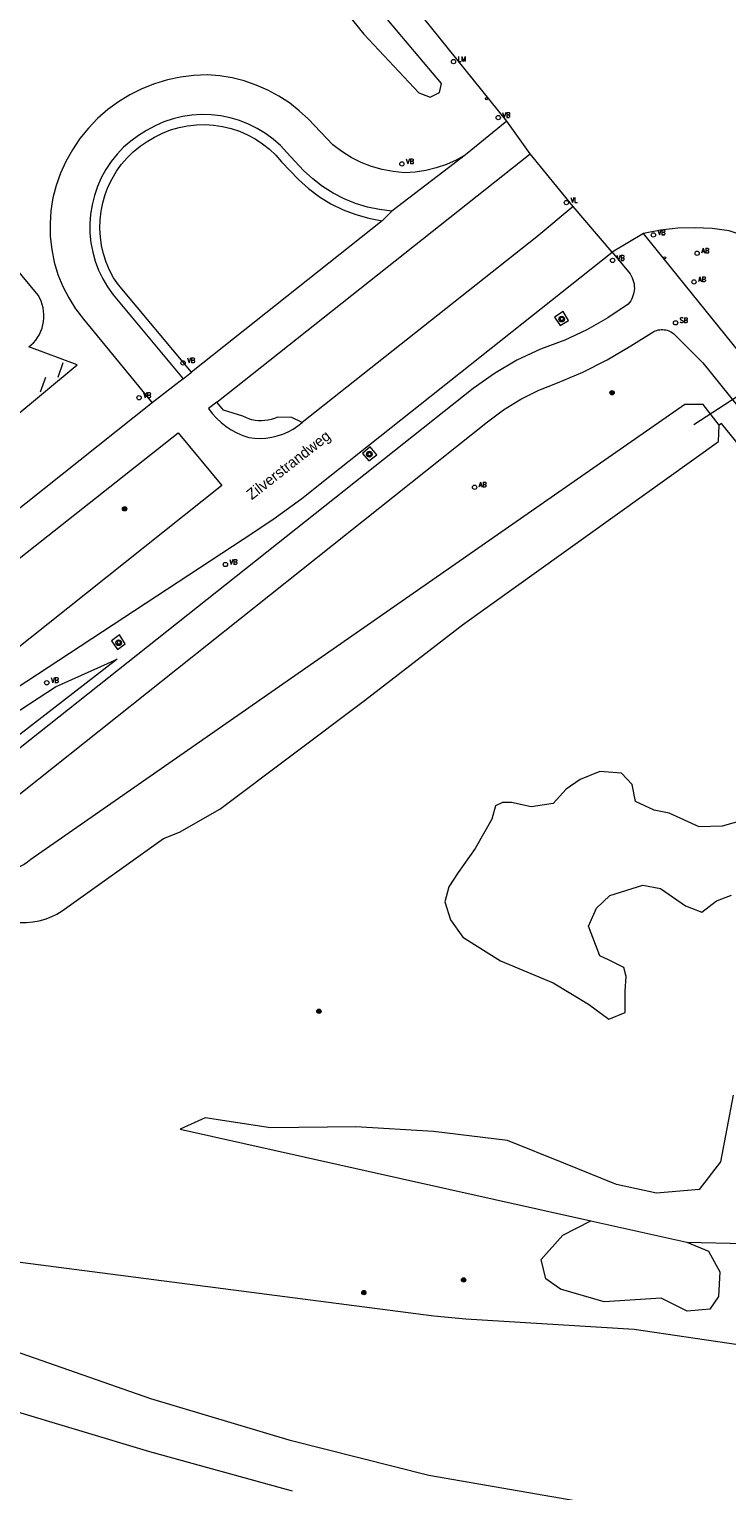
# Model space of a CAD drawing. Header units: metres. Extents: x 138165 to 154469, y 480134 to 494189.
# Tile 6 of 256: x 139031 to 139112, y 482416 to 482586. Entities that reach past the tile are written whole.
import ezdxf

# ---------------------------------------------------------------- set-up
doc = ezdxf.new("R2010")
doc.units = ezdxf.units.M
doc.header["$LTSCALE"] = 0.001
doc.header["$MEASUREMENT"] = 0
for name, color, linetype, lineweight in [('TOP-L-duiker', 7, 'Continuous', 0), ('TOP-L-topo objecten punt', 7, 'Continuous', 0), ('TOP-L-topo objecten vlak', 7, 'Continuous', 0), ('TOP-L-verharding vangrail', 7, 'Continuous', 0), ('TOP-T-topo huisnummering naamgeving', 7, 'Continuous', 0)]:
    doc.layers.add(name, color=color, linetype=linetype, lineweight=lineweight)
doc.styles.add('Style-INTL_ISO', font='INTL_ISO.shx')
doc.styles.add('Style-STANDARD', font='STANDARD.shx')

# ---------------------------------------------------------------- blocks, each defined once
blk = doc.blocks.new('24')
at = {"layer": 'TOP-L-topo objecten punt', "color": 7, "linetype": 'Continuous', "lineweight": 0}
for radius in [0.025, 0.0182, 0.0115, 0.005]:
    blk.add_circle((0, 0), radius, dxfattribs=at)
blk = doc.blocks.new('39')
at = {"layer": 'TOP-L-topo objecten punt', "color": 7, "linetype": 'Continuous', "lineweight": 0}
for p, q in [((0.0175, 0.0175), (-0.0175, 0.0175)), ((-0.0175, 0.0175), (-0.0175, -0.0175)), ((0.0175, 0.0175), (0.0175, -0.0175)), ((0.0175, -0.0175), (-0.0175, -0.0175))]:
    blk.add_line(p, q, dxfattribs=at)
blk.add_circle((0, 0), 0.0332, dxfattribs=at)
blk = doc.blocks.new('15')
at = {"layer": 'TOP-L-topo objecten punt', "color": 7, "linetype": 'Continuous', "lineweight": 0}
blk.add_circle((0, 0), 0.025, dxfattribs=at)
at = {"layer": 'TOP-L-topo objecten punt', "color": 7, "linetype": 'Continuous', "lineweight": 0, "style": 'Style-STANDARD'}
blk.add_text('VL', height=0.06, dxfattribs=at).set_placement((0.0483, 0))
blk = doc.blocks.new('10')
at = {"layer": 'TOP-L-topo objecten punt', "linetype": 'Continuous', "lineweight": 0}
blk.add_circle((0, 0), 0.0125, dxfattribs=at)
blk = doc.blocks.new('16')
at = {"layer": 'TOP-L-topo objecten punt', "color": 7, "linetype": 'Continuous', "lineweight": 0}
blk.add_circle((0, 0), 0.025, dxfattribs=at)
at = {"layer": 'TOP-L-topo objecten punt', "color": 7, "linetype": 'Continuous', "lineweight": 0, "style": 'Style-STANDARD'}
blk.add_text('LM', height=0.06, dxfattribs=at).set_placement((0.0483, 0))
blk = doc.blocks.new('14')
at = {"layer": 'TOP-L-topo objecten punt', "color": 7, "linetype": 'Continuous', "lineweight": 0}
blk.add_circle((0, 0), 0.025, dxfattribs=at)
at = {"layer": 'TOP-L-topo objecten punt', "color": 7, "linetype": 'Continuous', "lineweight": 0, "style": 'Style-STANDARD'}
blk.add_text('VB', height=0.06, dxfattribs=at).set_placement((0.0483, 0))
blk = doc.blocks.new('11')
at = {"layer": 'TOP-L-topo objecten punt', "color": 7, "linetype": 'Continuous', "lineweight": 0}
blk.add_circle((0, 0), 0.025, dxfattribs=at)
at = {"layer": 'TOP-L-topo objecten punt', "color": 7, "linetype": 'Continuous', "lineweight": 0, "style": 'Style-STANDARD'}
blk.add_text('AB', height=0.06, dxfattribs=at).set_placement((0.0483, 0))
blk = doc.blocks.new('175')
at = {"layer": 'TOP-L-topo objecten punt', "color": 7, "linetype": 'Continuous', "lineweight": 0}
blk.add_circle((0, 0), 0.025, dxfattribs=at)
at = {"layer": 'TOP-L-topo objecten punt', "color": 7, "linetype": 'Continuous', "lineweight": 0, "style": 'Style-STANDARD'}
blk.add_text('SB', height=0.06, dxfattribs=at).set_placement((0.0483, 0))

msp = doc.modelspace()

# ---------------------------------------------------------------- linework, layer by layer
at = {"layer": 'TOP-L-duiker', "flags": 128}
msp.add_lwpolyline([(139108.2, 482540.22), (139116.14, 482545.37), (139125.89, 482551.71), (139129.14, 482553.83), (139142.12, 482562.27)], dxfattribs=at)
at = {"layer": 'TOP-L-topo objecten vlak', "flags": 128}
for points in [[(139045.89, 482620.74), (139043.93, 482623.06), (139042.17, 482625.53), (139040.62, 482628.14), (139039.28, 482630.87), (139038.16, 482633.69), (139037.28, 482636.6), (139035.2, 482636.15), (139036.16, 482632.94), (139037.37, 482629.82), (139038.83, 482626.82), (139040.54, 482623.94), (139042.47, 482621.21), (139047.05, 482614.79), (139055.08, 482603.87), (139069.72, 482585.7), (139076.12, 482578.87), (139077.46, 482578.36), (139078.55, 482578.89), (139078.78, 482579.94), (139072.49, 482587.4), (139060.76, 482602.05), (139045.89, 482620.74)], [(139086.38, 482575.55), (139045.6, 482626.18)], [(139030.68, 482549.27), (139031.22, 482549.73), (139031.48, 482550.03), (139031.71, 482550.36), (139031.91, 482550.71), (139032.08, 482551.07), (139032.22, 482551.44), (139032.33, 482551.83), (139032.4, 482552.22), (139032.44, 482552.62), (139032.44, 482553.02), (139032.41, 482553.42), (139032.34, 482553.81), (139032.24, 482554.2), (139032.11, 482554.57), (139031.95, 482554.94), (139031.76, 482555.29), (138997.86, 482596.27)], [(139081.59, 482571.65), (139080.49, 482571.03), (139079.35, 482570.52), (139078.16, 482570.11), (139076.94, 482569.81), (139075.7, 482569.63), (139074.45, 482569.56), (139073.15, 482569.68), (139071.88, 482569.92), (139070.63, 482570.28), (139069.42, 482570.75), (139068.26, 482571.34), (139067.15, 482572.03), (139066.12, 482572.82), (139063.27, 482575.78), (139062.2, 482576.78), (139061.05, 482577.69), (139059.82, 482578.49), (139058.53, 482579.19), (139057.19, 482579.78), (139055.8, 482580.25), (139054.38, 482580.61), (139052.94, 482580.84), (139051.48, 482580.95), (139049.91, 482580.9), (139048.36, 482580.71), (139046.83, 482580.38), (139045.33, 482579.93), (139043.87, 482579.35), (139042.47, 482578.65), (139041.14, 482577.83), (139039.88, 482576.91), (139038.7, 482575.87), (139037.62, 482574.74), (139036.64, 482573.53), (139035.76, 482572.23), (139035, 482570.86), (139034.37, 482569.49), (139033.86, 482568.07), (139033.49, 482566.61), (139033.25, 482565.12), (139033.15, 482563.62), (139033.18, 482562.12), (139033.35, 482560.62), (139033.65, 482559.14), (139034.08, 482557.7), (139034.65, 482556.3), (139035.33, 482554.96), (139036.14, 482553.69), (139037.06, 482552.49), (139045.05, 482542.72)], [(139073, 482565.07), (139071.57, 482565.25), (139070.15, 482565.55), (139068.77, 482565.97), (139067.43, 482566.52), (139066.14, 482567.18), (139064.92, 482567.96), (139063.77, 482568.84), (139062.71, 482569.82), (139060.77, 482571.9), (139060, 482572.71), (139059.16, 482573.46), (139058.25, 482574.13), (139057.29, 482574.72), (139056.29, 482575.22), (139055.24, 482575.63), (139054.16, 482575.95), (139053.06, 482576.18), (139051.94, 482576.3), (139050.82, 482576.33), (139049.7, 482576.26), (139048.58, 482576.1), (139047.49, 482575.83), (139046.42, 482575.47), (139045.39, 482575.03), (139044.4, 482574.49), (139043.46, 482573.91), (139042.57, 482573.25), (139041.73, 482572.52), (139040.97, 482571.71), (139040.27, 482570.85), (139039.66, 482569.92), (139039.12, 482568.95), (139038.67, 482567.94), (139038.32, 482566.89), (139038.05, 482565.81), (139037.87, 482564.72), (139037.8, 482563.61), (139037.81, 482562.5), (139037.92, 482561.4), (139038.13, 482560.31), (139038.43, 482559.24), (139038.82, 482558.2), (139039.3, 482557.2), (139039.87, 482556.24), (139040.51, 482555.34), (139048.69, 482545.53)], [(139049.63, 482546.31), (139041.12, 482556.47), (139040.57, 482557.32), (139040.1, 482558.21), (139039.71, 482559.13), (139039.4, 482560.09), (139039.17, 482561.07), (139039.02, 482562.06), (139038.96, 482563.07), (139038.99, 482564.07), (139039.1, 482565.07), (139039.3, 482566.05), (139039.58, 482567.02), (139039.94, 482567.96), (139040.38, 482568.86), (139040.9, 482569.72), (139041.49, 482570.54), (139042.14, 482571.3), (139042.86, 482572), (139043.64, 482572.64), (139044.47, 482573.21), (139045.34, 482573.71), (139046.26, 482574.16), (139047.21, 482574.54), (139048.19, 482574.83), (139049.19, 482575.03), (139050.21, 482575.14), (139051.23, 482575.17), (139052.25, 482575.11), (139053.27, 482574.96), (139054.26, 482574.72), (139055.23, 482574.4), (139056.17, 482573.99), (139057.07, 482573.5), (139057.92, 482572.94), (139058.72, 482572.3), (139059.47, 482571.6), (139060.15, 482570.84), (139062.11, 482568.77), (139063.29, 482567.71), (139064.55, 482566.76), (139065.9, 482565.94), (139067.32, 482565.23), (139068.8, 482564.67), (139070.32, 482564.24), (139071.87, 482563.95)], [(139086.38, 482575.55), (139081.59, 482571.65)], [(139089.12, 482571.76), (139086.38, 482575.55)], [(139052.58, 482542.83), (139089.12, 482571.76)], [(139081.59, 482571.65), (139073, 482565.07)], [(139094.14, 482565.61), (139089.12, 482571.76)], [(139094.14, 482565.61), (139089.88, 482562.07), (139062.56, 482540.46)], [(139071.87, 482563.95), (139073, 482565.07)], [(139098.67, 482560.31), (139094.14, 482565.61)], [(139071.87, 482563.95), (139049.63, 482546.31)], [(139124.67, 482553.08), (139117.94, 482559.65), (139117.12, 482560.36), (139116.25, 482561), (139115.33, 482561.57), (139114.36, 482562.05), (139113.35, 482562.45), (139112.32, 482562.77), (139110.33, 482563.04), (139108.32, 482563.15), (139106.31, 482563.09), (139104.31, 482562.86), (139102.33, 482562.47)], [(139102.33, 482562.47), (139098.67, 482560.31)], [(139245.96, 482410.95), (139238.25, 482415.53), (139230.92, 482420.7), (139224.01, 482426.42), (139217.56, 482432.66), (139211.68, 482438.82), (139206, 482445.16), (139200.51, 482451.67), (139146.94, 482518.05), (139144.94, 482520.22), (139142.75, 482522.2), (139140.39, 482523.98), (139137.88, 482525.53), (139135.23, 482526.85), (139133.37, 482527.61), (139131.58, 482528.54), (139129.89, 482529.63), (139128.31, 482530.87), (139126.85, 482532.24), (139125.51, 482533.75), (139102.33, 482562.47)], [(139098.67, 482560.31), (139100.77, 482557.77), (139100.9, 482557.55), (139101.01, 482557.32), (139101.1, 482557.08), (139101.17, 482556.84), (139101.22, 482556.59), (139101.25, 482556.34), (139101.26, 482556.08), (139101.24, 482555.83), (139101.2, 482555.58), (139101.14, 482555.33), (139101.06, 482555.09), (139100.95, 482554.86), (139100.83, 482554.63), (139100.69, 482554.42), (139100.53, 482554.22), (139098.18, 482552.66), (139095.73, 482551.26), (139093.17, 482550.05), (139090.32, 482549), (139087.57, 482547.71), (139084.95, 482546.17), (139082.47, 482544.42), (139023.82, 482497.89)], [(139026.55, 482507.76), (139055.66, 482526.85), (139059.14, 482529.13), (139062.51, 482531.57), (139065.75, 482534.17), (139098.67, 482560.31)], [(139091.96, 482552.72), (139092.62, 482551.74), (139093.59, 482552.35), (139092.95, 482553.37), (139091.96, 482552.72)], [(139026.29, 482494.52), (139084.16, 482540.51), (139086.02, 482541.92), (139088.01, 482543.16), (139090.11, 482544.21), (139092.29, 482545.06), (139095.24, 482546.3), (139098.09, 482547.74), (139100.84, 482549.38), (139103.54, 482551.05), (139103.7, 482551.12), (139103.87, 482551.18), (139104.04, 482551.23), (139104.21, 482551.26), (139104.39, 482551.28), (139104.57, 482551.28), (139104.75, 482551.26), (139104.92, 482551.23), (139105.1, 482551.19), (139105.26, 482551.13), (139105.43, 482551.06), (139105.58, 482550.97), (139105.73, 482550.87), (139105.87, 482550.76), (139106, 482550.63), (139109.24, 482547.4), (139122.96, 482530.37)], [(139004.12, 482527.14), (139009.74, 482525.11), (139036.32, 482547.16), (139030.68, 482549.27)], [(139048.69, 482545.53), (139049.63, 482546.31)], [(139048.69, 482545.53), (139045.05, 482542.72)], [(139045.05, 482542.72), (139024.03, 482526.02), (139020.96, 482523.47), (139018.14, 482520.63), (139015.61, 482517.53), (139015.24, 482517.18), (139014.85, 482516.87), (139014.42, 482516.59), (139013.98, 482516.35), (139013.51, 482516.15), (139013.03, 482515.99), (139012.53, 482515.88), (139012.03, 482515.81), (139011.52, 482515.78), (139011.02, 482515.79), (139010.51, 482515.86), (139008.26, 482517.1)], [(139111.13, 482540.14), (139111.13, 482540.15), (139109.27, 482542.54), (139107.13, 482542.53), (139030.93, 482489.5), (139030.54, 482489.19), (139030.12, 482488.92), (139029.67, 482488.69), (139029.21, 482488.5), (139028.73, 482488.35), (139028.24, 482488.24), (139027.74, 482488.18), (139027.24, 482488.16), (139026.74, 482488.19), (139026.24, 482488.27), (139025.76, 482488.38)], [(139052.58, 482542.83), (139051.62, 482542.09), (139052.06, 482541.49), (139052.55, 482540.94), (139053.09, 482540.43), (139053.67, 482539.97), (139054.28, 482539.57), (139054.93, 482539.22), (139055.61, 482538.93), (139056.32, 482538.7), (139056.98, 482538.61), (139057.65, 482538.59), (139058.32, 482538.62), (139058.99, 482538.72), (139059.64, 482538.87), (139060.27, 482539.08), (139060.89, 482539.35), (139061.48, 482539.67), (139062.04, 482540.04), (139062.56, 482540.46)], [(139062.56, 482540.46), (139061.35, 482541.03), (139059.66, 482541.06), (139059.31, 482540.91), (139058.94, 482540.8), (139058.57, 482540.71), (139058.2, 482540.66), (139057.82, 482540.64), (139057.43, 482540.65), (139057.06, 482540.69), (139056.68, 482540.77), (139056.32, 482540.88), (139055.96, 482541.02), (139055.62, 482541.19), (139053.36, 482541.86), (139052.58, 482542.83)], [(139017.39, 482512.57), (139019.76, 482515.59), (139022.12, 482518.18), (139024.64, 482520.6), (139027.31, 482522.86), (139048.08, 482539.25), (139053.17, 482533.11), (139028.54, 482513.49), (139027.56, 482512.76), (139026.51, 482512.12), (139025.42, 482511.57), (139024.29, 482511.11), (139023.11, 482510.76), (139021.92, 482510.51), (139020.95, 482510.76), (139020.01, 482511.1), (139019.09, 482511.52), (139018.22, 482512.01), (139017.39, 482512.57)], [(139023.84, 482484.93), (139024.35, 482484.4), (139024.91, 482483.92), (139025.51, 482483.49), (139026.14, 482483.11), (139026.81, 482482.79), (139027.5, 482482.54), (139028.21, 482482.34), (139028.94, 482482.22), (139029.67, 482482.15), (139030.41, 482482.15), (139031.14, 482482.22), (139031.87, 482482.35), (139032.58, 482482.55), (139033.27, 482482.81), (139033.93, 482483.13), (139034.57, 482483.51), (139046.37, 482491.95), (139048.26, 482492.7), (139052.96, 482495.37), (139069.79, 482508.04), (139081.22, 482516.87), (139111.07, 482538.22), (139111.13, 482540.14)], [(139140.64, 482504.32), (139111.4, 482540.32), (139111.13, 482540.14)], [(139069.58, 482536.84), (139070.33, 482535.96), (139071.23, 482536.67), (139070.48, 482537.62), (139069.58, 482536.84)], [(139040.33, 482515.01), (139041.03, 482513.97), (139041.93, 482514.63), (139041.24, 482515.68), (139040.33, 482515.01)], [(139002.41, 482462.46), (139001.87, 482456.96), (138988.72, 482448.48), (139001.87, 482476.07), (139002.94, 482479.64), (139004.32, 482483.1), (139006.02, 482486.41), (139008.01, 482489.56), (139010.27, 482492.51), (139012.8, 482495.25), (139015.56, 482497.75), (139033.79, 482509.64), (139040.98, 482512.85), (139020.97, 482497.38), (139018.17, 482494.99), (139015.58, 482492.38), (139015.51, 482492.3), (139013.21, 482489.55), (139011.09, 482486.54), (139009.22, 482483.37), (139006.85, 482478.38), (139004.91, 482473.21), (139003.43, 482467.89), (139002.41, 482462.46)], [(139114.96, 482494.35), (139111.49, 482493.4), (139108.82, 482493.31), (139105.31, 482494.91), (139103.57, 482495.24), (139101.41, 482496.28), (139101.02, 482498.25), (139099.78, 482499.56), (139097.23, 482499.75), (139094.93, 482498.84), (139093.3, 482497.72), (139091.8, 482496.02), (139089.24, 482495.63), (139086.95, 482496.15), (139085.91, 482496.15), (139085.06, 482495.76), (139084.66, 482494.19), (139082.7, 482490.79), (139080.74, 482487.97), (139079.63, 482486.33), (139079.17, 482484.57), (139079.82, 482482.47), (139081.26, 482480.44), (139085.64, 482477.69), (139091.8, 482475.14), (139095.92, 482472.65), (139098.27, 482470.89), (139100.17, 482471.67), (139100.17, 482474.16), (139100.3, 482475.86), (139100.04, 482476.91), (139098.34, 482477.76), (139097.23, 482478.28), (139095.92, 482481.75), (139096.83, 482483.85), (139098.4, 482485.29), (139102.26, 482486.53), (139104.29, 482486.14), (139107.23, 482484.11), (139109.11, 482483.36), (139110.83, 482484.7), (139112.6, 482485.35)], [(139107.36, 482444.91), (139114.08, 482444.76), (139115.39, 482451.2), (139117.44, 482454.56), (139138.77, 482475.91), (139147.01, 482482.3), (139155.39, 482486.17)], [(139112.76, 482462.02), (139111.3, 482454.27), (139108.82, 482451.05), (139103.85, 482450.61), (139099.17, 482451.63), (139093.04, 482454.12), (139086.46, 482456.75), (139077.84, 482457.78), (139068.78, 482458.36), (139058.84, 482458.21), (139051.24, 482459.38), (139048.32, 482458.07), (139073.89, 482452.36), (139096.19, 482447.4)], [(139019.98, 482447.88), (139019.88, 482441.8), (139020.02, 482440.87), (139020.25, 482439.95), (139020.55, 482439.06), (139020.93, 482438.2), (139021.31, 482437.51), (139021.38, 482437.37), (139021.91, 482436.59), (139022.49, 482435.85), (139023.14, 482435.17), (139023.85, 482434.54), (139024.61, 482433.98), (139025.41, 482433.49), (139026.26, 482433.06), (139027.13, 482432.72), (139028.04, 482432.44), (139028.96, 482432.25), (139044.85, 482426.69), (139060.99, 482421.85), (139077.32, 482417.75), (139109.78, 482412.1)], [(139139.96, 482429), (139101.25, 482434.73), (139081.61, 482435.91), (139077.88, 482436.28), (139027.87, 482442.78), (139024.47, 482446.88), (139019.98, 482447.88)], [(139107.36, 482444.91), (139109.92, 482443.86), (139111.21, 482441.45), (139111.07, 482438.57), (139110.06, 482437.1), (139107.42, 482436.87), (139104.39, 482438.39), (139097.73, 482437.96), (139092.64, 482439.44), (139090.95, 482440.61), (139090.39, 482442.86), (139092.94, 482445.72), (139096.19, 482447.4)], [(139096.19, 482447.4), (139107.36, 482444.91)], [(139028.2, 482425.49), (139044.73, 482420.5), (139061.38, 482415.9)]]:
    msp.add_lwpolyline(points, dxfattribs=at)
at = {"layer": 'TOP-L-verharding vangrail', "flags": 128}
for points in [[(139034.64, 482547.39), (139034.06, 482545.7)], [(139032.62, 482545.67), (139031.99, 482543.97)]]:
    msp.add_lwpolyline(points, dxfattribs=at)

# ---------------------------------------------------------------- block references
at = {"layer": 'TOP-L-topo objecten punt', "xscale": 10, "yscale": 10, "zscale": 10}
for name, p in [('16', (139080.18, 482582.51)), ('10', (139084.03, 482578.18)), ('15', (139085.39, 482575.99)), ('14', (139085.39, 482575.99)), ('14', (139074.16, 482570.58)), ('15', (139093.34, 482566.07)), ('15', (139103.48, 482562.31)), ('14', (139103.48, 482562.31)), ('15', (139098.72, 482559.33)), ('14', (139098.72, 482559.33)), ('10', (139104.79, 482559.64)), ('11', (139108.58, 482560.17)), ('11', (139108.21, 482556.83)), ('39', (139092.79, 482552.49)), ('175', (139106.06, 482552.06)), ('14', (139048.66, 482547.38)), ('24', (139098.67, 482543.91)), ('14', (139043.53, 482543.32)), ('39', (139070.37, 482536.75)), ('11', (139082.64, 482532.9)), ('24', (139041.84, 482530.38)), ('14', (139053.59, 482523.89)), ('39', (139041.15, 482514.77)), ('14', (139032.77, 482510.1)), ('24', (139064.49, 482471.81)), ('24', (139081.36, 482440.5)), ('24', (139069.73, 482439.03))]:
    msp.add_blockref(name, p, dxfattribs=at)

# ---------------------------------------------------------------- texts
at = {"layer": 'TOP-T-topo huisnummering naamgeving', "style": 'Style-INTL_ISO'}
msp.add_text('Zilverstrandweg', height=1.25, rotation=38, dxfattribs=at).set_placement((139056.67, 482531.37))

doc.saveas('drawing.dxf')
